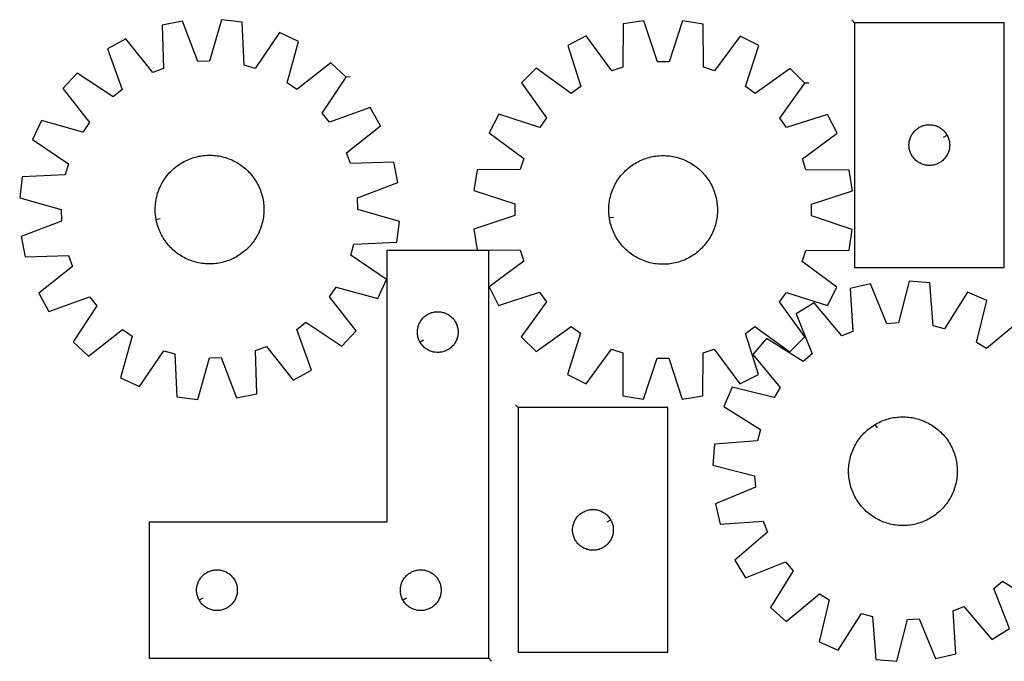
# Model space of a CAD drawing. Header units: millimetres. Extents: x 7 to 1493, y 7 to 479.
# Tile 1 of 2: x 7 to 731, y 7 to 479. Entities that reach past the tile are written whole.
import ezdxf

# ---------------------------------------------------------------- set-up
doc = ezdxf.new("R2010")
doc.units = ezdxf.units.MM
doc.layers.add('CUT', color=7, linetype='CONTINUOUS', true_color=0x000000)
doc.layers.add('LEADIN', color=1, linetype='CONTINUOUS', true_color=0xff0000)

msp = doc.modelspace()

# ---------------------------------------------------------------- linework, layer by layer
at = {"layer": 'CUT'}
for points in [[(246.739228, 436.563248), (235.435864, 447.001855), (210.392084, 427.462565), (203.260479, 432.222773), (211.699029, 462.845733), (197.723184, 469.280507), (179.943107, 442.958584), (171.689562, 445.282024), (170.252084, 477.013844), (154.971812, 478.814904), (146.195875, 448.286922), (137.628305, 447.946159), (126.455511, 477.680708), (111.36655, 474.671755), (112.453803, 442.926005), (104.410862, 439.954395), (84.596422, 464.781049), (71.175785, 457.256618), (82.0198, 427.400596), (75.288786, 422.089022), (48.772276, 439.577574), (38.333669, 428.27421), (57.872959, 403.23043), (53.112751, 396.098825), (22.489792, 404.537374), (16.055018, 390.56153), (42.37694, 372.781453), (40.0535, 364.527908), (8.32168, 363.09043), (6.52062, 347.810158), (37.048602, 339.034221), (37.389365, 330.466651), (7.654816, 319.293857), (10.663769, 304.204896), (42.409519, 305.292149), (45.381129, 297.249207), (20.554475, 277.434768), (28.078906, 264.014131), (57.934928, 274.858146), (63.246503, 268.127132), (45.757951, 241.610622), (57.061314, 231.172015), (82.105094, 250.711305), (89.236699, 245.951097), (80.79815, 215.328137), (94.773994, 208.893363), (112.554071, 235.215286), (120.807616, 232.891846), (122.245094, 201.160026), (137.525366, 199.358966), (146.301303, 229.886948), (154.868873, 230.227711), (166.041667, 200.493162), (181.130628, 203.502115), (180.043375, 235.247865), (188.086317, 238.219475), (207.900757, 213.392821), (221.321393, 220.917252), (210.477378, 250.773274), (217.208392, 256.084848), (243.724902, 238.596296), (254.163509, 249.89966), (234.624219, 274.94344), (239.384427, 282.075045), (270.007387, 273.636496), (276.442161, 287.61234), (250.120238, 305.392417), (252.443678, 313.645962), (284.175498, 315.08344), (285.976558, 330.363712), (255.448576, 339.139649), (255.107813, 347.707219), (284.842363, 358.880013), (281.833409, 373.968974), (250.087659, 372.881721), (247.116049, 380.924663), (271.942703, 400.739102), (264.418272, 414.159739), (234.56225, 403.315724), (229.250676, 410.046738)], [(584.407861, 432.105294), (573.537922, 442.994507), (547.720991, 424.48881), (540.788668, 429.534825), (550.464377, 459.789666), (536.761499, 466.786928), (517.926713, 441.209093), (509.774378, 443.865934), (509.627264, 475.629956), (494.43278, 478.050325), (484.42382, 447.90409), (475.84948, 447.911685), (465.893943, 478.075605), (450.695195, 475.682158), (450.491807, 443.918447), (442.334778, 441.276053), (423.545336, 466.887216), (409.830083, 459.914241), (419.452177, 429.642306), (412.510925, 424.60858), (386.72682, 443.159986), (375.837607, 432.290047), (394.343304, 406.473116), (389.297289, 399.540793), (359.042448, 409.216502), (352.045186, 395.513624), (377.623021, 376.678839), (374.96618, 368.526503), (343.202158, 368.379389), (340.781789, 353.184905), (370.928024, 343.175945), (370.920429, 334.601605), (340.756509, 324.646069), (343.149955, 309.44732), (374.913667, 309.243932), (377.556061, 301.086903), (351.944898, 282.297462), (358.917873, 268.582208), (389.189808, 278.204302), (394.223534, 271.263051), (375.672128, 245.478945), (386.542067, 234.589732), (412.358998, 253.095429), (419.29132, 248.049414), (409.615611, 217.794573), (423.31849, 210.797311), (442.153275, 236.375146), (450.30561, 233.718305), (450.452724, 201.954283), (465.647209, 199.533914), (475.656168, 229.680149), (484.230509, 229.672554), (494.186045, 199.508634), (509.384794, 201.902081), (509.588181, 233.665792), (517.745211, 236.308186), (536.534652, 210.697024), (550.249906, 217.669998), (540.627812, 247.941933), (547.569063, 252.975659), (573.353168, 234.424253), (584.242382, 245.294192), (565.736684, 271.111123), (570.7827, 278.043446), (601.037541, 268.367737), (608.034803, 282.070615), (582.456968, 300.9054), (585.113808, 309.057736), (616.877831, 309.20485), (619.2982, 324.399334), (589.151965, 334.408294), (589.15956, 342.982634), (619.323479, 352.938171), (616.930033, 368.136919), (585.166321, 368.340307), (582.523928, 376.497336), (608.13509, 395.286777), (601.162116, 409.002031), (570.890181, 399.379937), (565.856455, 406.321188)], [(620.991068, 476.546193), (620.991068, 296.546193), (730.991068, 296.546193), (730.991068, 476.546193)], [(689.041018, 393.931965), (689.23125, 393.595844), (689.576602, 392.904909), (689.885927, 392.197112), (690.158406, 391.474329), (690.393316, 390.738478), (690.590033, 389.991509), (690.748037, 389.235405), (690.866908, 388.472168), (690.94633, 387.703825), (690.986095, 386.932412), (690.986095, 386.159974), (690.94633, 385.388561), (690.866908, 384.620218), (690.748037, 383.856982), (690.590033, 383.100877), (690.393316, 382.353909), (690.158406, 381.618057), (689.885927, 380.895275), (689.576602, 380.187477), (689.23125, 379.496542), (688.850787, 378.824301), (688.436223, 378.172537), (687.988656, 377.542979), (687.509274, 376.937295), (686.999348, 376.357093), (686.46023, 375.80391), (685.893349, 375.279214), (685.30021, 374.784396), (684.682384, 374.320768), (684.04151, 373.88956), (683.379289, 373.491915), (682.697474, 373.128887), (681.997876, 372.80144), (681.282349, 372.510441), (680.55279, 372.256662), (679.811134, 372.040777), (679.059349, 371.863358), (678.299426, 371.724875), (677.533383, 371.625695), (676.763249, 371.566082), (675.991068, 371.546193), (675.218886, 371.566082), (674.448753, 371.625695), (673.682709, 371.724875), (672.922787, 371.863358), (672.171001, 372.040777), (671.429345, 372.256662), (670.699786, 372.510441), (669.984259, 372.80144), (669.284661, 373.128887), (668.602847, 373.491915), (667.940625, 373.88956), (667.299751, 374.320768), (666.681925, 374.784396), (666.088786, 375.279214), (665.521905, 375.80391), (664.982787, 376.357093), (664.472861, 376.937295), (663.993479, 377.542979), (663.545912, 378.172537), (663.131348, 378.824301), (662.750886, 379.496542), (662.405534, 380.187477), (662.096208, 380.895275), (661.823729, 381.618057), (661.588819, 382.353909), (661.392102, 383.100877), (661.234098, 383.856982), (661.115227, 384.620218), (661.035805, 385.388561), (660.996041, 386.159974), (660.996041, 386.932412), (661.035805, 387.703825), (661.115227, 388.472168), (661.234098, 389.235405), (661.392102, 389.991509), (661.588819, 390.738478), (661.823729, 391.474329), (662.096208, 392.197112), (662.405534, 392.904909), (662.750886, 393.595844), (663.131348, 394.268085), (663.545912, 394.919849), (663.993479, 395.549407), (664.472861, 396.155091), (664.982787, 396.735293), (665.521905, 397.288476), (666.088786, 397.813172), (666.681925, 398.30799), (667.299751, 398.771618), (667.940625, 399.202827), (668.602847, 399.600472), (669.284661, 399.963499), (669.984259, 400.290947), (670.699786, 400.581945), (671.429345, 400.835724), (672.171001, 401.051609), (672.922787, 401.229028), (673.682709, 401.367512), (674.448753, 401.466691), (675.218886, 401.526305), (675.991068, 401.546193), (676.763249, 401.526305), (677.533383, 401.466691), (678.299426, 401.367512), (679.059349, 401.229028), (679.811134, 401.051609), (680.55279, 400.835724), (681.282349, 400.581945), (681.997876, 400.290947), (682.697474, 399.963499), (683.379289, 399.600472), (684.04151, 399.202827), (684.682384, 398.771618), (685.30021, 398.30799), (685.893349, 397.813172), (686.46023, 397.288476), (686.999348, 396.735293), (687.509274, 396.155091), (687.988656, 395.549407), (688.436223, 394.919849), (688.850787, 394.268085)], [(106.965569, 331.573643), (106.84754, 332.19075), (106.650368, 333.43177), (106.492274, 334.67837), (106.373415, 335.929322), (106.293908, 337.183389), (106.253832, 338.439336), (106.253225, 339.695921), (106.292089, 340.951905), (106.370385, 342.206049), (106.488037, 343.457114), (106.644927, 344.703867), (106.840901, 345.945076), (107.075766, 347.179518), (107.349289, 348.405973), (107.661202, 349.623231), (108.011195, 350.830091), (108.398925, 352.025362), (108.824007, 353.207864), (109.286023, 354.376431), (109.784516, 355.529909), (110.318995, 356.66716), (110.888933, 357.787061), (111.493766, 358.888507), (112.132897, 359.970411), (112.805697, 361.031706), (113.511501, 362.071345), (114.249613, 363.0883), (115.019304, 364.081569), (115.819814, 365.050171), (116.650353, 365.993151), (117.510103, 366.909577), (118.398214, 367.798546), (119.31381, 368.65918), (120.255987, 369.49063), (121.223816, 370.292075), (122.216342, 371.062724), (123.232584, 371.801817), (124.27154, 372.508624), (125.332185, 373.182449), (126.413472, 373.822625), (127.514334, 374.428521), (128.633684, 374.999539), (129.770418, 375.535116), (130.923414, 376.034723), (132.091534, 376.497867), (133.273626, 376.92409), (134.468522, 377.312973), (135.675043, 377.664132), (136.892, 377.97722), (138.11819, 378.251927), (139.352404, 378.487984), (140.593424, 378.685156), (141.840025, 378.84325), (143.090976, 378.962109), (144.345044, 379.041616), (145.60099, 379.081692), (146.857575, 379.082299), (148.113559, 379.043435), (149.367703, 378.965139), (150.618768, 378.847487), (151.865521, 378.690597), (153.106731, 378.494623), (154.341172, 378.259759), (155.567627, 377.986235), (156.784885, 377.674322), (157.991745, 377.324329), (159.187016, 376.9366), (160.369519, 376.511517), (161.538085, 376.049501), (162.691563, 375.551008), (163.828814, 375.016529), (164.948715, 374.446591), (166.050161, 373.841758), (167.132065, 373.202627), (168.19336, 372.529827), (169.232999, 371.824023), (170.249954, 371.085911), (171.243223, 370.316221), (172.211825, 369.51571), (173.154805, 368.685171), (174.071231, 367.825421), (174.9602, 366.93731), (175.820834, 366.021714), (176.652284, 365.079537), (177.453729, 364.111708), (178.224378, 363.119183), (178.963471, 362.10294), (179.670278, 361.063984), (180.344103, 360.003339), (180.984279, 358.922052), (181.590175, 357.82119), (182.161193, 356.70184), (182.69677, 355.565106), (183.196377, 354.41211), (183.659521, 353.24399), (184.085744, 352.061898), (184.474628, 350.867002), (184.825786, 349.660481), (185.138874, 348.443524), (185.413581, 347.217334), (185.649638, 345.98312), (185.84681, 344.7421), (186.004904, 343.4955), (186.123763, 342.244548), (186.20327, 340.990481), (186.243346, 339.734534), (186.243953, 338.477949), (186.205089, 337.221965), (186.126793, 335.967821), (186.009142, 334.716756), (185.852252, 333.470003), (185.656277, 332.228794), (185.421413, 330.994352), (185.147889, 329.767897), (184.835977, 328.550639), (184.485983, 327.343779), (184.098254, 326.148508), (183.673171, 324.966006), (183.211155, 323.797439), (182.712662, 322.643961), (182.178183, 321.50671), (181.608246, 320.386809), (181.003413, 319.285363), (180.364281, 318.203459), (179.691481, 317.142164), (178.985677, 316.102525), (178.247565, 315.08557), (177.477875, 314.092301), (176.677365, 313.123699), (175.846825, 312.180719), (174.987075, 311.264293), (174.098964, 310.375324), (173.183368, 309.51469), (172.241191, 308.68324), (171.273362, 307.881795), (170.280837, 307.111146), (169.264594, 306.372053), (168.225638, 305.665246), (167.164993, 304.991421), (166.083706, 304.351245), (164.982844, 303.745349), (163.863494, 303.174331), (162.72676, 302.638754), (161.573764, 302.139147), (160.405644, 301.676003), (159.223553, 301.24978), (158.028656, 300.860897), (156.822135, 300.509738), (155.605178, 300.19665), (154.378988, 299.921943), (153.144774, 299.685886), (151.903754, 299.488714), (150.657154, 299.33062), (149.406202, 299.211761), (148.152135, 299.132254), (146.896189, 299.092178), (145.639603, 299.091571), (144.383619, 299.130435), (143.129475, 299.208731), (141.87841, 299.326383), (140.631657, 299.483273), (139.390448, 299.679247), (138.156006, 299.914111), (136.929551, 300.187635), (135.712293, 300.499548), (134.505433, 300.849541), (133.310162, 301.23727), (132.12766, 301.662353), (130.959093, 302.124369), (129.805615, 302.622862), (128.668365, 303.157341), (127.548464, 303.727279), (126.447017, 304.332112), (125.365113, 304.971243), (124.303818, 305.644043), (123.26418, 306.349847), (122.247224, 307.087959), (121.253955, 307.857649), (120.285353, 308.65816), (119.342373, 309.488699), (118.425947, 310.348449), (117.536978, 311.23656), (116.676344, 312.152156), (115.844894, 313.094333), (115.043449, 314.062162), (114.2728, 315.054687), (113.533707, 316.07093), (112.8269, 317.109886), (112.153076, 318.170531), (111.5129, 319.251818), (110.907003, 320.35268), (110.335985, 321.47203), (109.800408, 322.608764), (109.300801, 323.76176), (108.837658, 324.92988), (108.411434, 326.111972), (108.022551, 327.306868), (107.671392, 328.513389), (107.358304, 329.730346), (107.083597, 330.956536)], [(440.484163, 332.880992), (440.391303, 333.502385), (440.244713, 334.750391), (440.137396, 336.002385), (440.069457, 337.257132), (440.040965, 338.513395), (440.051948, 339.769932), (440.102393, 341.025505), (440.192252, 342.278873), (440.321436, 343.5288), (440.489818, 344.774053), (440.69723, 346.013402), (440.94347, 347.245625), (441.228292, 348.469505), (441.551418, 349.683835), (441.912527, 350.887416), (442.311263, 352.079061), (442.747232, 353.257592), (443.220006, 354.421849), (443.729116, 355.57068), (444.27406, 356.702953), (444.854301, 357.81755), (445.469267, 358.913372), (446.118349, 359.989336), (446.800908, 361.044381), (447.51627, 362.077466), (448.263729, 363.087571), (449.042547, 364.073699), (449.851956, 365.034877), (450.691157, 365.970157), (451.559322, 366.878616), (452.455593, 367.759357), (453.379087, 368.61151), (454.328893, 369.434235), (455.304072, 370.22672), (456.303662, 370.988183), (457.326677, 371.717873), (458.372108, 372.415068), (459.438922, 373.079082), (460.526067, 373.709259), (461.63247, 374.304977), (462.757038, 374.865648), (463.898663, 375.390718), (465.056218, 375.879671), (466.22856, 376.332022), (467.414532, 376.747326), (468.612963, 377.125173), (469.822672, 377.465189), (471.042464, 377.76704), (472.271136, 378.030428), (473.507474, 378.255092), (474.75026, 378.440811), (475.998265, 378.587401), (477.25026, 378.694718), (478.505007, 378.762656), (479.76127, 378.791148), (481.017807, 378.780166), (482.273379, 378.729721), (483.526748, 378.639862), (484.776675, 378.510678), (486.021928, 378.342296), (487.261277, 378.134883), (488.4935, 377.888644), (489.71738, 377.603821), (490.93171, 377.280696), (492.135291, 376.919587), (493.326935, 376.520851), (494.505467, 376.084881), (495.669723, 375.612108), (496.818555, 375.102998), (497.950828, 374.558054), (499.065425, 373.977812), (500.161246, 373.362847), (501.237211, 372.713765), (502.292256, 372.031206), (503.325341, 371.315844), (504.335445, 370.568385), (505.321574, 369.789567), (506.282752, 368.980158), (507.218032, 368.140957), (508.126491, 367.272792), (509.007231, 366.376521), (509.859385, 365.453026), (510.68211, 364.503221), (511.474595, 363.528042), (512.236058, 362.528452), (512.965748, 361.505437), (513.662943, 360.460006), (514.326957, 359.393192), (514.957134, 358.306047), (515.552852, 357.199644), (516.113522, 356.075075), (516.638593, 354.93345), (517.127545, 353.775896), (517.579897, 352.603554), (517.995201, 351.417582), (518.373047, 350.21915), (518.713064, 349.009442), (519.014915, 347.789649), (519.278303, 346.560978), (519.502967, 345.324639), (519.688685, 344.081854), (519.835276, 342.833848), (519.942593, 341.581854), (520.010531, 340.327107), (520.039023, 339.070844), (520.028041, 337.814307), (519.977595, 336.558734), (519.887736, 335.305366), (519.758552, 334.055439), (519.590171, 332.810186), (519.382758, 331.570837), (519.136519, 330.338614), (518.851696, 329.114734), (518.528571, 327.900404), (518.167462, 326.696823), (517.768726, 325.505178), (517.332756, 324.326647), (516.859983, 323.16239), (516.350873, 322.013559), (515.805928, 320.881286), (515.225687, 319.766689), (514.610722, 318.670867), (513.96164, 317.594903), (513.279081, 316.539858), (512.563719, 315.506773), (511.81626, 314.496668), (511.037442, 313.51054), (510.228033, 312.549362), (509.388832, 311.614082), (508.520667, 310.705623), (507.624395, 309.824883), (506.700901, 308.972729), (505.751096, 308.150004), (504.775917, 307.357519), (503.776327, 306.596056), (502.753311, 305.866366), (501.707881, 305.169171), (500.641067, 304.505157), (499.553922, 303.87498), (498.447519, 303.279262), (497.32295, 302.718591), (496.181325, 302.193521), (495.023771, 301.704568), (493.851429, 301.252217), (492.665457, 300.836913), (491.467025, 300.459066), (490.257316, 300.11905), (489.037524, 299.817199), (487.808853, 299.553811), (486.572514, 299.329147), (485.329729, 299.143428), (484.081723, 298.996838), (482.829729, 298.889521), (481.574981, 298.821583), (480.318719, 298.793091), (479.062182, 298.804073), (477.806609, 298.854518), (476.553241, 298.944377), (475.303314, 299.073561), (474.058061, 299.241943), (472.818711, 299.449356), (471.586489, 299.695595), (470.362608, 299.980418), (469.148279, 300.303543), (467.944698, 300.664652), (466.753053, 301.063388), (465.574521, 301.499358), (464.410265, 301.972131), (463.261434, 302.481241), (462.129161, 303.026185), (461.014563, 303.606427), (459.918742, 304.221392), (458.842778, 304.870474), (457.787733, 305.553033), (456.754648, 306.268395), (455.744543, 307.015854), (454.758415, 307.794672), (453.797236, 308.604081), (452.861956, 309.443282), (451.953498, 310.311447), (451.072757, 311.207718), (450.220604, 312.131213), (449.397879, 313.081018), (448.605393, 314.056197), (447.84393, 315.055787), (447.114241, 316.078802), (446.417045, 317.124233), (445.753031, 318.191047), (445.122855, 319.278192), (444.527137, 320.384595), (443.966466, 321.509164), (443.441395, 322.650789), (442.952443, 323.808343), (442.500092, 324.980685), (442.084788, 326.166657), (441.706941, 327.365089), (441.366924, 328.574797), (441.065073, 329.79459), (440.801686, 331.023261), (440.577022, 332.2596)], [(351.700148, 8.917406), (351.700148, 308.917406), (276.700148, 308.917406), (276.700148, 108.917406), (101.700148, 108.917406), (101.700148, 8.917406)], [(301.150197, 241.531635), (300.959966, 241.867755), (300.614614, 242.55869), (300.305288, 243.266488), (300.032809, 243.98927), (299.797899, 244.725122), (299.601182, 245.47209), (299.443178, 246.228195), (299.324307, 246.991431), (299.244885, 247.759774), (299.205121, 248.531187), (299.205121, 249.303625), (299.244885, 250.075038), (299.324307, 250.843381), (299.443178, 251.606618), (299.601182, 252.362722), (299.797899, 253.109691), (300.032809, 253.845542), (300.305288, 254.568325), (300.614614, 255.276122), (300.959966, 255.967057), (301.340428, 256.639298), (301.754992, 257.291062), (302.202559, 257.92062), (302.681941, 258.526304), (303.191867, 259.106506), (303.730985, 259.659689), (304.297866, 260.184385), (304.891005, 260.679203), (305.508831, 261.142831), (306.149705, 261.57404), (306.811927, 261.971685), (307.493741, 262.334712), (308.193339, 262.66216), (308.908866, 262.953158), (309.638425, 263.206937), (310.380081, 263.422822), (311.131867, 263.600241), (311.891789, 263.738725), (312.657833, 263.837904), (313.427966, 263.897518), (314.200148, 263.917406), (314.972329, 263.897518), (315.742463, 263.837904), (316.508506, 263.738725), (317.268429, 263.600241), (318.020214, 263.422822), (318.76187, 263.206937), (319.491429, 262.953158), (320.206956, 262.66216), (320.906554, 262.334712), (321.588369, 261.971685), (322.25059, 261.57404), (322.891464, 261.142831), (323.50929, 260.679203), (324.102429, 260.184385), (324.66931, 259.659689), (325.208428, 259.106506), (325.718354, 258.526304), (326.197736, 257.92062), (326.645303, 257.291062), (327.059867, 256.639298), (327.44033, 255.967057), (327.785681, 255.276122), (328.095007, 254.568325), (328.367486, 253.845542), (328.602396, 253.109691), (328.799113, 252.362722), (328.957117, 251.606618), (329.075988, 250.843381), (329.15541, 250.075038), (329.195175, 249.303625), (329.195175, 248.531187), (329.15541, 247.759774), (329.075988, 246.991431), (328.957117, 246.228195), (328.799113, 245.47209), (328.602396, 244.725122), (328.367486, 243.98927), (328.095007, 243.266488), (327.785681, 242.55869), (327.44033, 241.867755), (327.059867, 241.195514), (326.645303, 240.54375), (326.197736, 239.914192), (325.718354, 239.308508), (325.208428, 238.728306), (324.66931, 238.175123), (324.102429, 237.650427), (323.50929, 237.155609), (322.891464, 236.691981), (322.25059, 236.260773), (321.588369, 235.863128), (320.906554, 235.5001), (320.206956, 235.172653), (319.491429, 234.881654), (318.76187, 234.627875), (318.020214, 234.41199), (317.268429, 234.234571), (316.508506, 234.096088), (315.742463, 233.996908), (314.972329, 233.937295), (314.200148, 233.917406), (313.427966, 233.937295), (312.657833, 233.996908), (311.891789, 234.096088), (311.131867, 234.234571), (310.380081, 234.41199), (309.638425, 234.627875), (308.908866, 234.881654), (308.193339, 235.172653), (307.493741, 235.5001), (306.811927, 235.863128), (306.149705, 236.260773), (305.508831, 236.691981), (304.891005, 237.155609), (304.297866, 237.650427), (303.730985, 238.175123), (303.191867, 238.728306), (302.681941, 239.308508), (302.202559, 239.914192), (301.754992, 240.54375), (301.340428, 241.195514)], [(373.425211, 193.289113), (373.425211, 13.289113), (483.425211, 13.289113), (483.425211, 193.289113)], [(636.220028, 180.966464), (636.761173, 181.285704), (637.862982, 181.889875), (638.983226, 182.459138), (640.120798, 182.992933), (641.274575, 183.490733), (642.44342, 183.952046), (643.626178, 184.376417), (644.821682, 184.763427), (646.028752, 185.112695), (647.246198, 185.423875), (648.472817, 185.696661), (649.707399, 185.930783), (650.948726, 186.126011), (652.195573, 186.282151), (653.446709, 186.39905), (654.7009, 186.476592), (655.956907, 186.5147), (657.213492, 186.513338), (658.469414, 186.472506), (659.723433, 186.392245), (660.974313, 186.272633), (662.220818, 186.11379), (663.461719, 185.915871), (664.695791, 185.679073), (665.921816, 185.403628), (667.138584, 185.089808), (668.344894, 184.737924), (669.539556, 184.348322), (670.721391, 183.921388), (671.889232, 183.457541), (673.041927, 182.957241), (674.178339, 182.420981), (675.297346, 181.849289), (676.397843, 181.242731), (677.478745, 180.601905), (678.538984, 179.927443), (679.577515, 179.220011), (680.593313, 178.480307), (681.585374, 177.70906), (682.552721, 176.907034), (683.494398, 176.075017), (684.409476, 175.213833), (685.297052, 174.32433), (686.156251, 173.407387), (686.986223, 172.463908), (687.786151, 171.494824), (688.555244, 170.501092), (689.292743, 169.483693), (689.997922, 168.443631), (690.670083, 167.381931), (691.308564, 166.299643), (691.912735, 165.197833), (692.481999, 164.077589), (693.015794, 162.940017), (693.513593, 161.78624), (693.974906, 160.617395), (694.399277, 159.434638), (694.786287, 158.239134), (695.135555, 157.032063), (695.446736, 155.814618), (695.719521, 154.587998), (695.953644, 153.353416), (696.148871, 152.112089), (696.305011, 150.865242), (696.42191, 149.614106), (696.499452, 148.359915), (696.537561, 147.103908), (696.536198, 145.847323), (696.495366, 144.591402), (696.415105, 143.337382), (696.295494, 142.086502), (696.13665, 140.839997), (695.938732, 139.599096), (695.701933, 138.365024), (695.426488, 137.139), (695.112668, 135.922232), (694.760784, 134.715921), (694.371182, 133.521259), (693.944248, 132.339425), (693.480401, 131.171583), (692.980101, 130.018888), (692.443841, 128.882476), (691.872149, 127.76347), (691.265591, 126.662972), (690.624765, 125.582071), (689.950303, 124.521831), (689.242871, 123.4833), (688.503167, 122.467503), (687.731921, 121.475441), (686.929894, 120.508094), (686.097877, 119.566417), (685.236693, 118.651339), (684.34719, 117.763763), (683.430247, 116.904564), (682.486768, 116.074592), (681.517684, 115.274665), (680.523953, 114.505571), (679.506553, 113.768072), (678.466491, 113.062893), (677.404791, 112.390732), (676.322503, 111.752251), (675.220693, 111.14808), (674.100449, 110.578817), (672.962877, 110.045022), (671.8091, 109.547222), (670.640256, 109.085909), (669.457498, 108.661538), (668.261994, 108.274528), (667.054923, 107.92526), (665.837478, 107.61408), (664.610859, 107.341294), (663.376276, 107.107172), (662.134949, 106.911944), (660.888102, 106.755804), (659.636966, 106.638905), (658.382776, 106.561363), (657.126768, 106.523255), (655.870184, 106.524617), (654.614262, 106.565449), (653.360242, 106.64571), (652.109363, 106.765321), (650.862857, 106.924165), (649.621956, 107.122084), (648.387885, 107.358882), (647.16186, 107.634327), (645.945092, 107.948147), (644.738782, 108.300031), (643.54412, 108.689633), (642.362285, 109.116567), (641.194443, 109.580414), (640.041748, 110.080714), (638.905336, 110.616974), (637.78633, 111.188666), (636.685833, 111.795224), (635.604931, 112.43605), (634.544691, 113.110512), (633.50616, 113.817944), (632.490363, 114.557648), (631.498301, 115.328895), (630.530954, 116.130921), (629.589277, 116.962938), (628.674199, 117.824122), (627.786623, 118.713625), (626.927425, 119.630568), (626.097452, 120.574047), (625.297525, 121.543131), (624.528432, 122.536863), (623.790932, 123.554262), (623.085753, 124.594324), (622.413592, 125.656024), (621.775111, 126.738312), (621.170941, 127.840122), (620.601677, 128.960366), (620.067882, 130.097938), (619.570082, 131.251715), (619.108769, 132.42056), (618.684398, 133.603317), (618.297388, 134.798821), (617.94812, 136.005892), (617.63694, 137.223337), (617.364154, 138.449956), (617.130032, 139.684539), (616.934804, 140.925866), (616.778664, 142.172713), (616.661765, 143.423849), (616.584223, 144.67804), (616.546115, 145.934047), (616.547477, 147.190632), (616.588309, 148.446553), (616.66857, 149.700573), (616.788182, 150.951453), (616.947025, 152.197958), (617.144944, 153.438859), (617.381743, 154.672931), (617.657188, 155.898955), (617.971007, 157.115723), (618.322891, 158.322034), (618.712493, 159.516696), (619.139428, 160.69853), (619.603274, 161.866372), (620.103574, 163.019067), (620.639835, 164.155479), (621.211526, 165.274485), (621.818084, 166.374983), (622.45891, 167.455884), (623.133372, 168.516124), (623.840805, 169.554655), (624.580509, 170.570452), (625.351755, 171.562514), (626.153782, 172.529861), (626.985798, 173.471538), (627.846982, 174.386616), (628.736485, 175.274192), (629.653429, 176.133391), (630.596908, 176.963363), (631.565991, 177.76329), (632.559723, 178.532384), (633.577122, 179.269883), (634.617184, 179.975062), (635.678884, 180.647223)], [(441.475161, 110.674885), (441.665393, 110.338764), (442.010745, 109.647829), (442.32007, 108.940031), (442.592549, 108.217249), (442.827459, 107.481398), (443.024176, 106.734429), (443.18218, 105.978324), (443.301051, 105.215088), (443.380474, 104.446745), (443.420238, 103.675332), (443.420238, 102.902894), (443.380474, 102.131481), (443.301051, 101.363138), (443.18218, 100.599902), (443.024176, 99.843797), (442.827459, 99.096829), (442.592549, 98.360977), (442.32007, 97.638195), (442.010745, 96.930397), (441.665393, 96.239462), (441.28493, 95.567221), (440.870366, 94.915457), (440.422799, 94.285899), (439.943417, 93.680215), (439.433491, 93.100013), (438.894373, 92.54683), (438.327492, 92.022134), (437.734353, 91.527316), (437.116527, 91.063688), (436.475654, 90.63248), (435.813432, 90.234834), (435.131618, 89.871807), (434.432019, 89.54436), (433.716492, 89.253361), (432.986933, 88.999582), (432.245277, 88.783697), (431.493492, 88.606278), (430.733569, 88.467795), (429.967526, 88.368615), (429.197392, 88.309002), (428.425211, 88.289113), (427.653029, 88.309002), (426.882896, 88.368615), (426.116852, 88.467795), (425.35693, 88.606278), (424.605144, 88.783697), (423.863488, 88.999582), (423.133929, 89.253361), (422.418402, 89.54436), (421.718804, 89.871807), (421.03699, 90.234834), (420.374768, 90.63248), (419.733894, 91.063688), (419.116068, 91.527316), (418.522929, 92.022134), (417.956048, 92.54683), (417.41693, 93.100013), (416.907004, 93.680215), (416.427622, 94.285899), (415.980055, 94.915457), (415.565491, 95.567221), (415.185029, 96.239462), (414.839677, 96.930397), (414.530351, 97.638195), (414.257872, 98.360977), (414.022963, 99.096829), (413.826245, 99.843797), (413.668241, 100.599902), (413.549371, 101.363138), (413.469948, 102.131481), (413.430184, 102.902894), (413.430184, 103.675332), (413.469948, 104.446745), (413.549371, 105.215088), (413.668241, 105.978324), (413.826245, 106.734429), (414.022963, 107.481398), (414.257872, 108.217249), (414.530351, 108.940031), (414.839677, 109.647829), (415.185029, 110.338764), (415.565491, 111.011005), (415.980055, 111.662769), (416.427622, 112.292327), (416.907004, 112.898011), (417.41693, 113.478213), (417.956048, 114.031396), (418.522929, 114.556092), (419.116068, 115.05091), (419.733894, 115.514538), (420.374768, 115.945746), (421.03699, 116.343392), (421.718804, 116.706419), (422.418402, 117.033867), (423.133929, 117.324865), (423.863488, 117.578644), (424.605144, 117.794529), (425.35693, 117.971948), (426.116852, 118.110432), (426.882896, 118.209611), (427.653029, 118.269224), (428.425211, 118.289113), (429.197392, 118.269224), (429.967526, 118.209611), (430.733569, 118.110432), (431.493492, 117.971948), (432.245277, 117.794529), (432.986933, 117.578644), (433.716492, 117.324865), (434.432019, 117.033867), (435.131618, 116.706419), (435.813432, 116.343392), (436.475654, 115.945746), (437.116527, 115.514538), (437.734353, 115.05091), (438.327492, 114.556092), (438.894373, 114.031396), (439.433491, 113.478213), (439.943417, 112.898011), (440.422799, 112.292327), (440.870366, 111.662769), (441.28493, 111.011005)], [(138.650197, 51.531635), (138.459966, 51.867755), (138.114614, 52.55869), (137.805288, 53.266488), (137.532809, 53.98927), (137.297899, 54.725122), (137.101182, 55.47209), (136.943178, 56.228195), (136.824307, 56.991431), (136.744885, 57.759774), (136.705121, 58.531187), (136.705121, 59.303625), (136.744885, 60.075038), (136.824307, 60.843381), (136.943178, 61.606618), (137.101182, 62.362722), (137.297899, 63.109691), (137.532809, 63.845542), (137.805288, 64.568325), (138.114614, 65.276122), (138.459966, 65.967057), (138.840428, 66.639298), (139.254992, 67.291062), (139.702559, 67.92062), (140.181941, 68.526304), (140.691867, 69.106506), (141.230985, 69.659689), (141.797866, 70.184385), (142.391005, 70.679203), (143.008831, 71.142831), (143.649705, 71.57404), (144.311927, 71.971685), (144.993741, 72.334712), (145.693339, 72.66216), (146.408866, 72.953158), (147.138425, 73.206937), (147.880081, 73.422822), (148.631867, 73.600241), (149.391789, 73.738725), (150.157833, 73.837904), (150.927966, 73.897518), (151.700148, 73.917406), (152.472329, 73.897518), (153.242463, 73.837904), (154.008506, 73.738725), (154.768429, 73.600241), (155.520214, 73.422822), (156.26187, 73.206937), (156.991429, 72.953158), (157.706956, 72.66216), (158.406554, 72.334712), (159.088369, 71.971685), (159.75059, 71.57404), (160.391464, 71.142831), (161.00929, 70.679203), (161.602429, 70.184385), (162.16931, 69.659689), (162.708428, 69.106506), (163.218354, 68.526304), (163.697736, 67.92062), (164.145303, 67.291062), (164.559867, 66.639298), (164.94033, 65.967057), (165.285681, 65.276122), (165.595007, 64.568325), (165.867486, 63.845542), (166.102396, 63.109691), (166.299113, 62.362722), (166.457117, 61.606618), (166.575988, 60.843381), (166.65541, 60.075038), (166.695175, 59.303625), (166.695175, 58.531187), (166.65541, 57.759774), (166.575988, 56.991431), (166.457117, 56.228195), (166.299113, 55.47209), (166.102396, 54.725122), (165.867486, 53.98927), (165.595007, 53.266488), (165.285681, 52.55869), (164.94033, 51.867755), (164.559867, 51.195514), (164.145303, 50.54375), (163.697736, 49.914192), (163.218354, 49.308508), (162.708428, 48.728306), (162.16931, 48.175123), (161.602429, 47.650427), (161.00929, 47.155609), (160.391464, 46.691981), (159.75059, 46.260773), (159.088369, 45.863128), (158.406554, 45.5001), (157.706956, 45.172653), (156.991429, 44.881654), (156.26187, 44.627875), (155.520214, 44.41199), (154.768429, 44.234571), (154.008506, 44.096088), (153.242463, 43.996908), (152.472329, 43.937295), (151.700148, 43.917406), (150.927966, 43.937295), (150.157833, 43.996908), (149.391789, 44.096088), (148.631867, 44.234571), (147.880081, 44.41199), (147.138425, 44.627875), (146.408866, 44.881654), (145.693339, 45.172653), (144.993741, 45.5001), (144.311927, 45.863128), (143.649705, 46.260773), (143.008831, 46.691981), (142.391005, 47.155609), (141.797866, 47.650427), (141.230985, 48.175123), (140.691867, 48.728306), (140.181941, 49.308508), (139.702559, 49.914192), (139.254992, 50.54375), (138.840428, 51.195514)], [(288.650197, 51.531635), (288.459966, 51.867755), (288.114614, 52.55869), (287.805288, 53.266488), (287.532809, 53.98927), (287.297899, 54.725122), (287.101182, 55.47209), (286.943178, 56.228195), (286.824307, 56.991431), (286.744885, 57.759774), (286.705121, 58.531187), (286.705121, 59.303625), (286.744885, 60.075038), (286.824307, 60.843381), (286.943178, 61.606618), (287.101182, 62.362722), (287.297899, 63.109691), (287.532809, 63.845542), (287.805288, 64.568325), (288.114614, 65.276122), (288.459966, 65.967057), (288.840428, 66.639298), (289.254992, 67.291062), (289.702559, 67.92062), (290.181941, 68.526304), (290.691867, 69.106506), (291.230985, 69.659689), (291.797866, 70.184385), (292.391005, 70.679203), (293.008831, 71.142831), (293.649705, 71.57404), (294.311927, 71.971685), (294.993741, 72.334712), (295.693339, 72.66216), (296.408866, 72.953158), (297.138425, 73.206937), (297.880081, 73.422822), (298.631867, 73.600241), (299.391789, 73.738725), (300.157833, 73.837904), (300.927966, 73.897518), (301.700148, 73.917406), (302.472329, 73.897518), (303.242463, 73.837904), (304.008506, 73.738725), (304.768429, 73.600241), (305.520214, 73.422822), (306.26187, 73.206937), (306.991429, 72.953158), (307.706956, 72.66216), (308.406554, 72.334712), (309.088369, 71.971685), (309.75059, 71.57404), (310.391464, 71.142831), (311.00929, 70.679203), (311.602429, 70.184385), (312.16931, 69.659689), (312.708428, 69.106506), (313.218354, 68.526304), (313.697736, 67.92062), (314.145303, 67.291062), (314.559867, 66.639298), (314.94033, 65.967057), (315.285681, 65.276122), (315.595007, 64.568325), (315.867486, 63.845542), (316.102396, 63.109691), (316.299113, 62.362722), (316.457117, 61.606618), (316.575988, 60.843381), (316.65541, 60.075038), (316.695175, 59.303625), (316.695175, 58.531187), (316.65541, 57.759774), (316.575988, 56.991431), (316.457117, 56.228195), (316.299113, 55.47209), (316.102396, 54.725122), (315.867486, 53.98927), (315.595007, 53.266488), (315.285681, 52.55869), (314.94033, 51.867755), (314.559867, 51.195514), (314.145303, 50.54375), (313.697736, 49.914192), (313.218354, 49.308508), (312.708428, 48.728306), (312.16931, 48.175123), (311.602429, 47.650427), (311.00929, 47.155609), (310.391464, 46.691981), (309.75059, 46.260773), (309.088369, 45.863128), (308.406554, 45.5001), (307.706956, 45.172653), (306.991429, 44.881654), (306.26187, 44.627875), (305.520214, 44.41199), (304.768429, 44.234571), (304.008506, 44.096088), (303.242463, 43.996908), (302.472329, 43.937295), (301.700148, 43.917406), (300.927966, 43.937295), (300.157833, 43.996908), (299.391789, 44.096088), (298.631867, 44.234571), (297.880081, 44.41199), (297.138425, 44.627875), (296.408866, 44.881654), (295.693339, 45.172653), (294.993741, 45.5001), (294.311927, 45.863128), (293.649705, 46.260773), (293.008831, 46.691981), (292.391005, 47.155609), (291.797866, 47.650427), (291.230985, 48.175123), (290.691867, 48.728306), (290.181941, 49.308508), (289.702559, 49.914192), (289.254992, 50.54375), (288.840428, 51.195514)]]:
    msp.add_lwpolyline(points, close=True, dxfattribs=at)
msp.add_lwpolyline([(742.468708, 257.047584), (718.019226, 236.769577), (710.748732, 241.314825), (718.269592, 272.175988), (704.10793, 278.190792), (687.12134, 251.349956), (678.80213, 253.426037), (676.418269, 285.100821), (661.091051, 286.445046), (653.230119, 255.668749), (644.676535, 255.072442), (632.621303, 284.460298), (617.628864, 281.002361), (619.663072, 249.303201), (611.712399, 246.092877), (591.165844, 270.317118), (577.975749, 262.395506), (589.705975, 232.876418), (583.136481, 227.366325), (556.109844, 244.055712), (546.013231, 232.445848), (566.291238, 207.996366), (561.745991, 200.725871), (530.884827, 208.246732), (524.870023, 194.08507), (551.710859, 177.09848), (549.634778, 168.779269), (517.959994, 166.395409), (516.615769, 151.068191), (547.392067, 143.207258), (547.988373, 134.653675), (518.600517, 122.598442), (522.058454, 107.606004), (553.757614, 109.640211), (556.967938, 101.689539), (532.743698, 81.142984), (540.66531, 67.952889), (570.184398, 79.683115), (575.69449, 73.113621), (559.005103, 46.086984), (570.614967, 35.990371), (595.064449, 56.268378), (602.334944, 51.72313), (594.814083, 20.861967), (608.975745, 14.847163), (625.962336, 41.687999), (634.281546, 39.611918), (636.665406, 7.937134), (651.992624, 6.592909), (659.853557, 37.369206), (668.40714, 37.965513), (680.462373, 8.577657), (695.454812, 12.035594), (693.420604, 43.734754), (701.371276, 46.945078), (721.917831, 22.720837), (735.107926, 30.642449), (723.3777, 60.161537), (729.947194, 65.67163), (756.973831, 48.982242)], dxfattribs=at)
at = {"layer": 'LEADIN'}
for p, q in [((618.869747, 478.667514), (620.991068, 476.546193)), ((249.736858, 436.682474), (246.739228, 436.563248)), ((587.407859, 432.102636), (584.407861, 432.105294)), ((686.430163, 392.454321), (689.041018, 393.931965)), ((109.912159, 332.137209), (106.965569, 331.573643)), ((443.451216, 333.324382), (440.484163, 332.880992)), ((303.761053, 243.009279), (301.150197, 241.531635)), ((371.30389, 195.410433), (373.425211, 193.289113)), ((637.744352, 178.382584), (636.220028, 180.966464)), ((438.864306, 109.19724), (441.475161, 110.674885)), ((141.261053, 53.009279), (138.650197, 51.531635)), ((291.261053, 53.009279), (288.650197, 51.531635)), ((353.821468, 6.796086), (351.700148, 8.917406))]:
    msp.add_line(p, q, dxfattribs=at)

doc.saveas('drawing.dxf')
